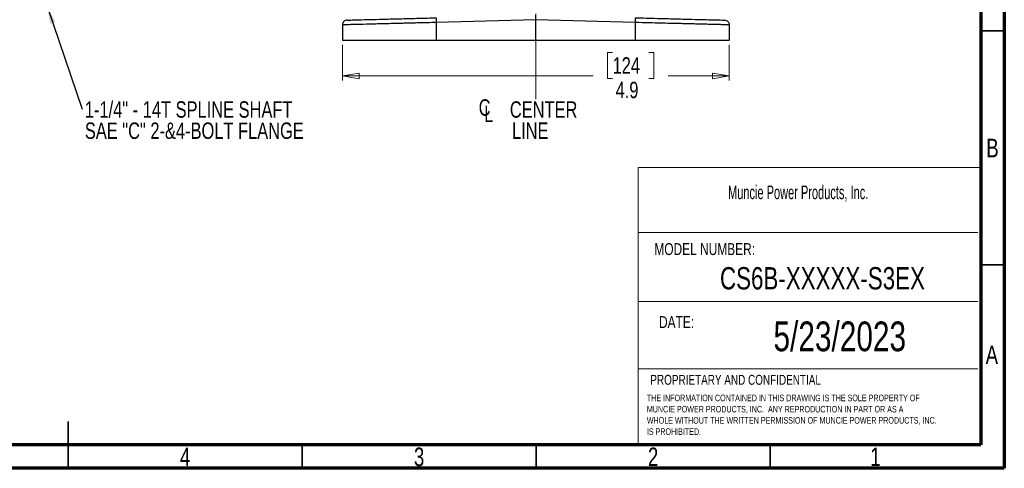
# Model space of a CAD drawing. Header units: inches. Extents: x 0.6 to 16.3, y 0.2 to 11.5.
# Tile 11 of 18: x 8.1 to 16.3, y 0.2 to 4. Entities that reach past the tile are written whole.
import ezdxf

# ---------------------------------------------------------------- set-up
doc = ezdxf.new("R2010")
doc.units = ezdxf.units.IN
doc.header["$MEASUREMENT"] = 0
doc.linetypes.add('CENTERX2', pattern=[0.8, 0.5, -0.1, 0.1, -0.1])
doc.styles.add('SLDTEXTSTYLE0', font='TXT', dxfattribs={"width": 0.75})
doc.styles.add('SLDTEXTSTYLE1', font='TXT', dxfattribs={"width": 0.605})
doc.dimstyles.new('SLDDIMSTYLE0', dxfattribs={"dimtxt": 0.137795, "dimasz": 0.14, "dimexe": 0, "dimexo": 0.0625, "dimgap": 0.034449, "dimtad": 0, "dimdec": 1, "dimlfac": 1.5, "dimrnd": 1e-09, "dimzin": 12, "dimdsep": 46, "dimtxsty": 'SLDTEXTSTYLE0', "dimblk1": 'CLOSED', "dimblk2": 'CLOSED', "dimsah": 1, "dimcen": 0.09, "dimadec": 0, "dimazin": 3, "dimtfac": 1, "dimtdec": 1, "dimtofl": 0, "dimtmove": 0, "dimatfit": 3, "dimldrblk": 'CLOSED', "dimfxl": 0, "dimfrac": 2, "dimtolj": 1, "dimtzin": 12, "dimarcsym": 0})
doc.dimstyles.new('SLDDIMSTYLE2', dxfattribs={"dimtxt": 0.18, "dimasz": 0.14, "dimexe": 0, "dimexo": 0.0625, "dimgap": 0, "dimtad": 0, "dimtih": 1, "dimtoh": 1, "dimdec": 0, "dimrnd": 1e-09, "dimzin": 0, "dimdsep": 46, "dimtxsty": 'Standard', "dimsah": 1, "dimcen": 0.09, "dimadec": 0, "dimazin": 0, "dimtfac": 0.14, "dimtdec": 0, "dimtofl": 0, "dimtmove": 0, "dimatfit": 3, "dimfxl": 0, "dimfrac": 2, "dimtolj": 1, "dimtzin": 0, "dimarcsym": 0})

# ---------------------------------------------------------------- blocks, each defined once
blk = doc.blocks.new('SW_NOTE_0')
at = {"color": 0, "linetype": 'Continuous', "lineweight": 0, "char_height": 0.055, "attachment_point": 1, "style": 'SLDTEXTSTYLE0'}
for s, insert in [('THE INFORMATION CONTAINED IN THIS DRAWING IS THE SOLE PROPERTY OF', (0, 0.0709)), ('MUNCIE POWER PRODUCTS, INC.  ANY REPRODUCTION IN PART OR AS A', (0, -0.0235)), ('WHOLE WITHOUT THE WRITTEN PERMISSION OF MUNCIE POWER PRODUCTS, INC.', (0, -0.1178)), ('IS PROHIBITED.', (0, -0.2122))]:
    blk.add_mtext(s, dxfattribs=dict(at, insert=insert))
blk = doc.blocks.new('_Closed')
at = {"color": 0, "linetype": 'ByBlock', "lineweight": -2}
for p, q in [((-1, 0.166667), (0, 0)), ((-1, 0.166667), (-1, -0.166667)), ((0, 0), (-1, -0.166667)), ((0, 0), (-1, 0))]:
    blk.add_line(p, q, dxfattribs=at)
blk = doc.blocks.new('_D_4')
at = {"color": 7, "linetype": 'Continuous', "lineweight": 0}
for p, q in [((10.7704, 3.7605), (10.7704, 3.4587)), ((14.0238, 3.7605), (14.0238, 3.4587)), ((13.0433, 3.6965), (13.0013, 3.6965)), ((13.0013, 3.6965), (13.0013, 3.4778)), ((13.3487, 3.6965), (13.3907, 3.6965)), ((13.3907, 3.6965), (13.3907, 3.4778)), ((10.7704, 3.4981), (12.8805, 3.4981)), ((14.0238, 3.4981), (13.5115, 3.4981)), ((13.0013, 3.4778), (13.0433, 3.4778)), ((13.3907, 3.4778), (13.3487, 3.4778))]:
    blk.add_line(p, q, dxfattribs=at)
at = {"color": 7, "linetype": 'Continuous', "lineweight": 18, "xscale": 0.14, "yscale": 0.14, "rotation": 180.0000000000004}
blk.add_blockref('_Closed', (10.7704, 3.4981, 0.6675), dxfattribs=at)
at = {"color": 7, "linetype": 'Continuous', "lineweight": 18, "xscale": 0.14, "yscale": 0.14}
blk.add_blockref('_Closed', (14.0238, 3.4981, 0.6675), dxfattribs=at)
at = {"color": 7, "linetype": 'Continuous', "lineweight": 18, "char_height": 0.1378, "attachment_point": 1, "style": 'SLDTEXTSTYLE0'}
for s, insert in [('124', (13.0433, 3.6554)), ('4.9', (13.0687, 3.4492))]:
    blk.add_mtext(s, dxfattribs=dict(at, insert=insert))
blk = doc.blocks.new('SW_SYMBOL_MOD_CL')
at = {"color": 0, "linetype": 'Continuous', "lineweight": 0, "char_height": 30.8, "attachment_point": 5, "style": 'SLDTEXTSTYLE0'}
for s, insert in [('C', (15.7, 23.6)), ('L', (23.6, 11.8))]:
    blk.add_mtext(s, dxfattribs=dict(at, insert=insert))
blk = doc.blocks.new('SW_NOTE_0_1')
at = {"color": 0, "linetype": 'Continuous', "lineweight": 0, "xscale": 0.004470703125, "yscale": 0.004470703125, "zscale": 0.004470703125}
blk.add_blockref('SW_SYMBOL_MOD_CL', (0, 0.0191), dxfattribs=at)
at = {"color": 0, "linetype": 'Continuous', "lineweight": 0, "char_height": 0.1378, "attachment_point": 2, "style": 'SLDTEXTSTYLE0'}
for s, insert in [('CENTER', (0.5667, 0.1776)), ('LINE', (0.4541, -0.0005))]:
    blk.add_mtext(s, dxfattribs=dict(at, insert=insert))
blk = doc.blocks.new('SW_NOTE_0_2')
at = {"color": 0, "linetype": 'Continuous', "lineweight": 0, "char_height": 0.137795, "attachment_point": 1, "style": 'SLDTEXTSTYLE0'}
for s, insert in [('1-1/4" - 14T SPLINE SHAFT', (0.0226, 0.0673)), ('SAE "C" 2-&4-BOLT FLANGE', (0.0226, -0.1109))]:
    blk.add_mtext(s, dxfattribs=dict(at, insert=insert))

msp = doc.modelspace()

# ---------------------------------------------------------------- linework, layer by layer
at = {"color": 7, "linetype": 'Continuous', "lineweight": 70}
for p, q in [((16.3386, 11.4961), (16.3386, 0.1969)), ((16.1417, 11.2992), (16.1417, 0.3937)), ((16.1417, 0.3937), (0.7874, 0.3937)), ((16.3386, 0.1969), (0.5906, 0.1969))]:
    msp.add_line(p, q, dxfattribs=at)
at = {"color": 7, "linetype": 'CENTERX2', "lineweight": 18}
for p, q in [((12.3971, 3.304), (12.3971, 9.5846)), ((12.3971, 4.6214), (12.3971, 3.304))]:
    msp.add_line(p, q, dxfattribs=at)
at = {"color": 7, "linetype": 'Continuous', "lineweight": 25}
for p, q in [((10.7704, 3.928), (10.7704, 3.7999)), ((12.3971, 3.9696), (11.5602, 3.9476)), ((11.5602, 3.9476), (11.5602, 3.7999)), ((13.2341, 3.9476), (12.3971, 3.9696)), ((12.3971, 3.7999), (12.3971, 3.9696)), ((13.2341, 3.9476), (13.2341, 3.7999)), ((14.0238, 3.928), (14.0238, 3.7999)), ((10.7704, 3.7999), (11.5602, 3.7999)), ((11.5602, 3.7999), (12.3971, 3.7999)), ((12.3971, 3.7999), (13.2341, 3.7999)), ((13.2341, 3.7999), (14.0238, 3.7999))]:
    msp.add_line(p, q, dxfattribs=at)
at = {"color": 7, "linetype": 'Continuous', "lineweight": 35}
for p, q in [((16.1417, 3.878), (16.3386, 3.878)), ((16.1417, 1.9094), (16.3386, 1.9094)), ((8.4646, 0.1969), (8.4646, 0.5906)), ((8.4646, 0.3937), (8.4646, 0.1969)), ((10.4331, 0.3937), (10.4331, 0.1969)), ((12.4016, 0.3937), (12.4016, 0.1969)), ((14.3701, 0.3937), (14.3701, 0.1969))]:
    msp.add_line(p, q, dxfattribs=at)
at = {"color": 7, "linetype": 'Continuous', "lineweight": 18}
for p, q in [((13.2585, 2.7287), (13.2585, 0.3895)), ((13.2585, 2.7287), (16.145, 2.7287)), ((13.2585, 2.1821), (16.1165, 2.1821)), ((13.2585, 1.6011), (16.1165, 1.6011)), ((13.2585, 1.0349), (16.1165, 1.0349))]:
    msp.add_line(p, q, dxfattribs=at)
at = {"color": 7, "linetype": 'Continuous', "lineweight": 25}
for points, knots in [([(10.8094, 3.9679), (10.8122, 3.968), (10.8177, 3.9682), (10.8618, 3.9693), (10.9305, 3.9711), (11.0238, 3.9736), (11.1378, 3.9765), (11.2686, 3.98), (11.4113, 3.9837), (11.5112, 3.9863), (11.5612, 3.9876)], [0, 0, 0, 0, 0.12498, 0.249964, 0.374949, 0.499947, 0.624948, 0.749961, 0.874973, 1, 1, 1, 1]), ([(12.3971, 3.9696), (12.3971, 3.9748), (12.3971, 3.9853), (12.3971, 3.9983), (12.3971, 4.0057), (12.3971, 4.009), (12.3971, 4.0093), (12.3971, 4.0095)], [0, 0, 0, 0, 0.250714, 0.499136, 0.734643, 0.863714, 1, 1, 1, 1]), ([(13.233, 3.9876), (13.2642, 3.9868), (13.3276, 3.9852), (13.4218, 3.9827), (13.5315, 3.9798), (13.6515, 3.9767), (13.7575, 3.9739), (13.8357, 3.9719), (13.8913, 3.9704), (13.934, 3.9693), (13.9636, 3.9685), (13.9816, 3.968), (13.9837, 3.968), (13.9848, 3.9679)], [0, 0, 0, 0, 0.07805, 0.158351, 0.240767, 0.369091, 0.499936, 0.587204, 0.673724, 0.759307, 0.84169, 0.921971, 1, 1, 1, 1]), ([(11.5602, 3.9476), (11.5348, 3.947), (11.4862, 3.9458), (11.4176, 3.9441), (11.3565, 3.9426), (11.3029, 3.9412), (11.2442, 3.9398), (11.1805, 3.9382), (11.1129, 3.9365), (11.0525, 3.935), (10.9769, 3.9331), (10.8948, 3.9311), (10.823, 3.9293), (10.7786, 3.9282), (10.7731, 3.928), (10.7704, 3.928)], [0, 0, 0, 0, 0.060354, 0.115552, 0.165593, 0.210476, 0.250201, 0.316935, 0.380872, 0.442009, 0.500347, 0.630043, 0.75655, 0.879868, 1, 1, 1, 1]), ([(14.0238, 3.928), (14.0211, 3.928), (14.0157, 3.9282), (13.9788, 3.9291), (13.9362, 3.9302), (13.8965, 3.9311), (13.8496, 3.9323), (13.8029, 3.9335), (13.7591, 3.9346), (13.7198, 3.9355), (13.6771, 3.9366), (13.631, 3.9378), (13.5814, 3.939), (13.5213, 3.9405), (13.445, 3.9424), (13.3467, 3.9448), (13.2735, 3.9467), (13.2341, 3.9476)], [0, 0, 0, 0, 0.120115, 0.243406, 0.306316, 0.370022, 0.434527, 0.499829, 0.539715, 0.580945, 0.623519, 0.667437, 0.712699, 0.759306, 0.825919, 0.906153, 1, 1, 1, 1])]:
    msp.add_open_spline(points, degree=3, knots=knots, dxfattribs=at)
for points in [[(11.5612, 3.9876), (11.561, 3.987), (11.5604, 3.9858), (11.56, 3.9766), (11.5598, 3.9634), (11.5601, 3.9529), (11.5602, 3.9476)], [(13.233, 3.9876), (13.2333, 3.987), (13.2338, 3.9858), (13.2342, 3.9766), (13.2344, 3.9634), (13.2342, 3.9529), (13.2341, 3.9476)], [(10.8094, 3.9679), (10.8043, 3.9672), (10.794, 3.9658), (10.7811, 3.9565), (10.7722, 3.9434), (10.771, 3.9331), (10.7704, 3.928)], [(13.9848, 3.9679), (13.99, 3.9672), (14.0002, 3.9658), (14.0131, 3.9565), (14.022, 3.9434), (14.0232, 3.9331), (14.0238, 3.928)]]:
    msp.add_open_spline(points, degree=3, dxfattribs=at)

# ---------------------------------------------------------------- block references
at = {"color": 7, "linetype": 'Continuous', "lineweight": 0}
for name, p in [('SW_NOTE_0_1', (11.8965, 3.107)), ('SW_NOTE_0_2', (8.5813, 3.2173)), ('SW_NOTE_0', (13.3315, 0.7455))]:
    msp.add_blockref(name, p, dxfattribs=at)

# ---------------------------------------------------------------- texts
for s, insert, char_height, attachment_point, style in [('B', (16.239, 2.9697), 0.1562, 2, 'SLDTEXTSTYLE0'), ('Muncie Power Products, Inc.', (14.0145, 2.576), 0.114583, 1, 'SLDTEXTSTYLE1'), ('MODEL NUMBER:', (13.3948, 2.0913), 0.1, 1, 'SLDTEXTSTYLE0'), ('CS6B-XXXXX-S3EX', (14.8087, 1.8896), 0.1875, 2, 'SLDTEXTSTYLE0'), ('DATE:', (13.4338, 1.477), 0.1, 1, 'SLDTEXTSTYLE0'), ('5/23/2023', (14.9545, 1.4321), 0.25, 2, 'SLDTEXTSTYLE0'), ('A', (16.2338, 1.2299), 0.1562, 2, 'SLDTEXTSTYLE0'), ('PROPRIETARY AND CONFIDENTIAL', (13.3609, 0.9831), 0.083333, 1, 'SLDTEXTSTYLE0'), ('4', (9.4472, 0.3713), 0.1562, 2, 'SLDTEXTSTYLE0'), ('3', (11.4157, 0.3713), 0.1562, 2, 'SLDTEXTSTYLE0'), ('2', (13.3843, 0.3713), 0.1562, 2, 'SLDTEXTSTYLE0'), ('1', (15.2543, 0.3713), 0.1562, 2, 'SLDTEXTSTYLE0')]:
    msp.add_mtext(s, dxfattribs=dict(at, insert=insert, char_height=char_height, attachment_point=attachment_point, style=style))

# ---------------------------------------------------------------- dimensions: what is measured, and where the dimension line sits
at = {"color": 7, "linetype": 'Continuous', "lineweight": 18}
dim = msp.add_linear_dim(base=(14.0238, 3.4981), p1=(10.7704, 3.7999), p2=(14.0238, 3.7999), dimstyle='SLDDIMSTYLE0', dxfattribs=at)
dim.commit()
dim.dimension.update_dxf_attribs({"geometry": '_D_4', "text_midpoint": (13.196, 3.4981), "dimtype": 160})

# ---------------------------------------------------------------- leaders
at = {"color": 7, "linetype": 'Continuous', "lineweight": 0}
msp.add_leader([(8.2887, 4.0781), (8.5813, 3.2173)], dimstyle='SLDDIMSTYLE2', dxfattribs=at)

doc.saveas('drawing.dxf')
